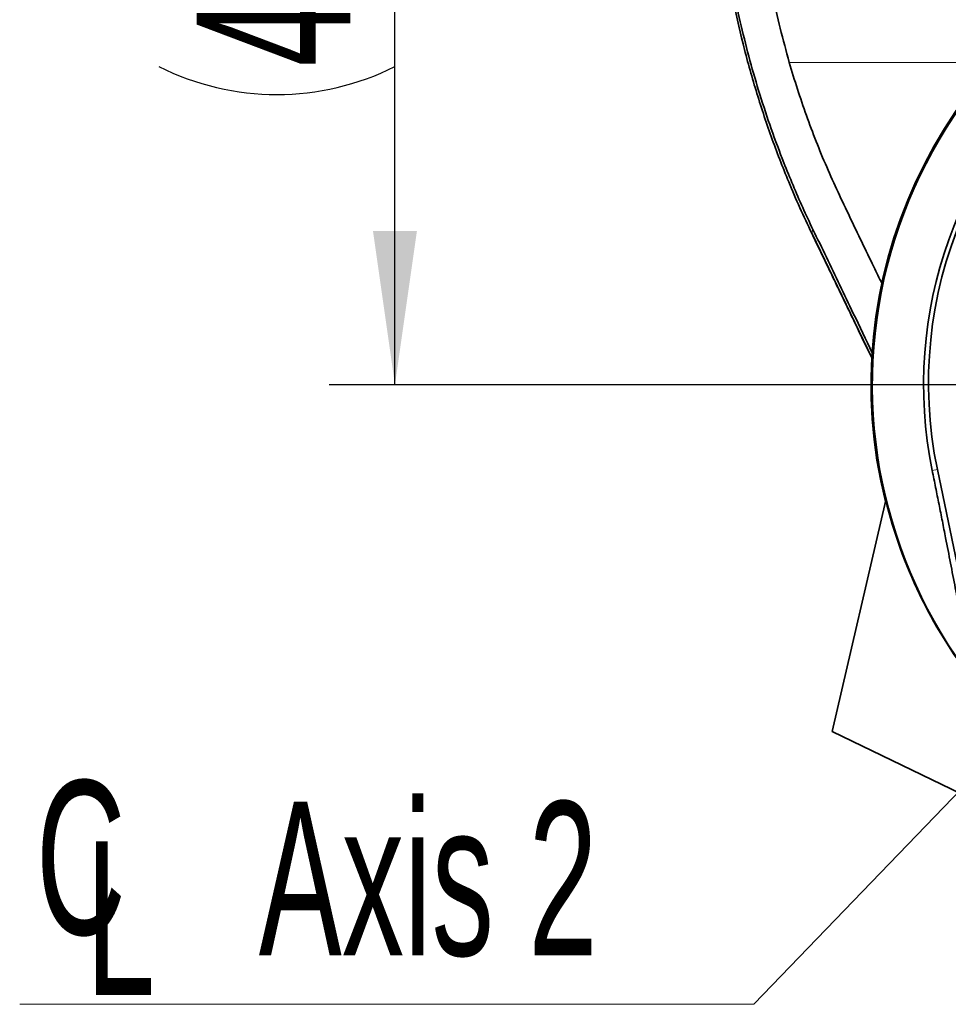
# Model space of a CAD drawing. Header units: millimetres. Extents: x 0 to 12115, y 0 to 8400.
# Tile 14 of 120: x 1482 to 1905, y 3476 to 3924. Entities that reach past the tile are written whole.
import ezdxf

# ---------------------------------------------------------------- set-up
doc = ezdxf.new("R2010")
doc.units = ezdxf.units.MM
doc.header["$LTSCALE"] = 20
doc.layers.add('SVART_TEXT', color=7, linetype='Continuous')
doc.styles.add('SLDTEXTSTYLE0', font='TXT', dxfattribs={"width": 0.605})
doc.dimstyles.new('SLDDIMSTYLE0', dxfattribs={"dimtxt": 70, "dimasz": 70, "dimexe": 0, "dimexo": 0.0625, "dimgap": 17.5, "dimtad": 1, "dimdec": 1, "dimrnd": 1e-09, "dimzin": 12, "dimdsep": 46, "dimtxsty": 'SLDTEXTSTYLE0', "dimsah": 1, "dimcen": 0.09, "dimadec": 0, "dimazin": 3, "dimtfac": 1, "dimtofl": 0, "dimtmove": 0, "dimatfit": 3, "dimfxl": 1, "dimfrac": 2, "dimtolj": 1, "dimtzin": 12, "dimarcsym": 0})
doc.dimstyles.new('SLDDIMSTYLE1', dxfattribs={"dimtxt": 70, "dimasz": 70, "dimexe": 0, "dimexo": 0.0625, "dimgap": 17.5, "dimtad": 1, "dimdec": 1, "dimrnd": 1e-09, "dimzin": 12, "dimdsep": 46, "dimtxsty": 'SLDTEXTSTYLE0', "dimsah": 1, "dimcen": 0.09, "dimadec": 0, "dimazin": 3, "dimtfac": 1, "dimtmove": 0, "dimatfit": 0, "dimfxl": 1, "dimfrac": 2, "dimtolj": 1, "dimtzin": 12, "dimarcsym": 0})
doc.dimstyles.new('SLDDIMSTYLE6', dxfattribs={"dimtxt": 0.18, "dimasz": 70, "dimexe": 0, "dimexo": 0.0625, "dimgap": 0, "dimtad": 0, "dimtih": 1, "dimtoh": 1, "dimdec": 0, "dimrnd": 1e-09, "dimzin": 0, "dimdsep": 46, "dimtxsty": 'Standard', "dimsah": 1, "dimcen": 0.09, "dimadec": 0, "dimazin": 0, "dimtfac": 70, "dimtdec": 0, "dimtofl": 0, "dimtmove": 0, "dimatfit": 3, "dimfxl": 1, "dimfrac": 2, "dimtolj": 1, "dimtzin": 0, "dimarcsym": 0})

# ---------------------------------------------------------------- blocks, each defined once
blk = doc.blocks.new('_D_2')
at = {"layer": 'SVART_TEXT'}
for p, q in [((2126.66, 4208.31), (1622.99, 4208.31)), ((1652.99, 3758.31), (1652.99, 4208.31)), ((2085.66, 3758.31), (1622.99, 3758.31))]:
    blk.add_line(p, q, dxfattribs=at)
for centre, start, end in [((1599.28, 3956.09), 63.4349, 116.5651), ((1599.28, 4010.54), 243.4349, 296.5651)]:
    blk.add_arc(centre, 120.11, start, end, dxfattribs=at)
for points in [[(1652.99, 4208.31), (1642.99, 4138.31), (1662.99, 4138.31)], [(1652.99, 3758.31), (1662.99, 3828.31), (1642.99, 3828.31)]]:
    blk.add_solid(points, dxfattribs=at)
at = {"layer": 'SVART_TEXT', "insert": (1562.76, 3903.11), "char_height": 70, "attachment_point": 1, "rotation": 90, "style": 'SLDTEXTSTYLE0'}
blk.add_mtext('450', dxfattribs=at)
blk = doc.blocks.new('_D_3')
at = {"layer": 'SVART_TEXT'}
for p, q in [((1980.66, 4211.95), (1980.66, 4514.62)), ((2089.66, 3762.31), (2089.66, 4514.62)), ((1980.66, 4484.62), (1572.89, 4484.62)), ((2089.66, 4484.62), (1980.66, 4484.62)), ((2089.66, 4484.62), (2209.66, 4484.62))]:
    blk.add_line(p, q, dxfattribs=at)
for centre, start, end in [((1693, 4538.34), 153.4349, 206.5651), ((1638.56, 4538.34), 333.4349, 26.5651)]:
    blk.add_arc(centre, 120.11, start, end, dxfattribs=at)
for points in [[(1980.66, 4484.62), (1910.66, 4494.62), (1910.66, 4474.62)], [(2089.66, 4484.62), (2159.66, 4474.62), (2159.66, 4494.62)]]:
    blk.add_solid(points, dxfattribs=at)
at = {"layer": 'SVART_TEXT', "insert": (1585.57, 4574.86), "char_height": 70, "attachment_point": 1, "style": 'SLDTEXTSTYLE0'}
blk.add_mtext('109', dxfattribs=at)
blk = doc.blocks.new('SW_SYMBOL_MOD_CL')
at = {"layer": 'SVART_TEXT', "color": 0, "char_height": 15515, "attachment_point": 5, "style": 'SLDTEXTSTYLE0'}
for s, insert in [('C', (8000, 12000)), ('L', (12000, 6000))]:
    blk.add_mtext(s, dxfattribs=dict(at, insert=insert))
blk = doc.blocks.new('SW_NOTE_0_2')
at = {"color": 0, "linetype": 'Continuous', "lineweight": 0}
blk.add_line((-334.14, 0), (0, 0), dxfattribs=at)
at = {"color": 0, "linetype": 'Continuous', "lineweight": 0, "xscale": 0.004511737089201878, "yscale": 0.004511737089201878, "zscale": 0.004511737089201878}
blk.add_blockref('SW_SYMBOL_MOD_CL', (-342.4, 12.13), dxfattribs=at)
at = {"color": 0, "linetype": 'Continuous', "lineweight": 0, "insert": (-225.34, 92.25), "char_height": 70, "attachment_point": 1, "style": 'SLDTEXTSTYLE0'}
blk.add_mtext('Axis 2', dxfattribs=at)

msp = doc.modelspace()

# ---------------------------------------------------------------- linework, layer by layer
at = {"color": 8, "linetype": 'Continuous', "lineweight": 18}
for p, q in [((1925.706925, 3905.009023), (1832.461898, 3905.009023)), ((1842.639089, 3827.31017), (1843.203529, 3829.027857)), ((1846.189626, 3819.881301), (1842.639089, 3827.31017)), ((1899.831109, 3719.836094), (1897.483267, 3719.360188))]:
    msp.add_line(p, q, dxfattribs=at)
at = {"color": 7, "linetype": 'Continuous', "lineweight": 35}
for p, q in [((1841.928052, 3828.790881), (1845.490081, 3821.338027)), ((1842.639089, 3827.31017), (1870.003055, 3770.592907)), ((1845.512566, 3821.348411), (1846.189626, 3819.881301)), ((1899.831109, 3719.836094), (1919.314196, 3625.898049)), ((1852.015395, 3600.512428), (1876.332894, 3705.843089)), ((1982.106958, 3537.741071), (1852.015395, 3600.512428))]:
    msp.add_line(p, q, dxfattribs=at)
for radius, start, end in [(219.434655, 113.92871106, 217.52000339), (220, 116.30504417, 193.98003247), (196.085118, 4.80618943, 191.45856236), (219.685553, 193.818492, 217.55453648)]:
    msp.add_arc((2089.660142, 3758.314297), radius, start, end, dxfattribs=at)
for centre, major_axis, start_param, end_param in [((2089.068479, 3759.082652), (-117.914163, 153.127679), 6.1882939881, 7.4022781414), ((2090.213797, 3757.5953), (-110.339545, 143.291001), 6.1892401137, 7.3932689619)]:
    msp.add_ellipse(centre, major_axis=major_axis, ratio=0.9999874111, start_param=start_param, end_param=end_param, dxfattribs=at)
for points, knots in [([(1802.413447, 4081.724731), (1801.978908, 4078.20129), (1801.109207, 4071.149356), (1800.155372, 4060.59868), (1799.315278, 4048.260256), (1798.7565, 4034.059948), (1798.686167, 4017.96374), (1799.203705, 4001.805557), (1800.30617, 3985.55842), (1801.998078, 3969.33561), (1804.267515, 3953.233238), (1807.101932, 3937.30043), (1810.493704, 3921.528805), (1814.457373, 3905.864355), (1819.010109, 3890.239188), (1824.154984, 3874.711533), (1829.266952, 3861.005061), (1834.102559, 3849.098597), (1838.481356, 3838.947602), (1841.630804, 3832.333929), (1843.204703, 3829.028824)], [0, 0, 0, 0, 0.0408641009, 0.0817867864, 0.1227089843, 0.1843577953, 0.2460111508, 0.3086336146, 0.3712560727, 0.434202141, 0.4971481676, 0.5591858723, 0.621223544, 0.6835783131, 0.7459331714, 0.8092746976, 0.872616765, 0.9150884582, 0.9575664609, 1, 1, 1, 1]), ([(1801.55865, 4079.83686), (1800.831759, 4073.529125), (1799.37794, 4060.913331), (1798.213354, 4041.895276), (1797.774936, 4021.836543), (1798.297695, 4000.760965), (1799.923013, 3978.725581), (1802.626995, 3956.796041), (1806.402808, 3935.025503), (1811.245295, 3913.467019), (1817.140112, 3892.1724), (1824.067058, 3871.190448), (1830.911279, 3853.472095), (1837.17834, 3838.871602), (1840.819643, 3831.164116), (1842.640152, 3827.310676)], [0, 0, 0, 0, 0.0734424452, 0.1468886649, 0.2203367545, 0.3055150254, 0.3906904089, 0.475859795, 0.5610201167, 0.6461686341, 0.7313027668, 0.8164198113, 0.9015171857, 0.9507624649, 1, 1, 1, 1]), ([(1819.775587, 3967.44959), (1820.469297, 3962.224449), (1821.858262, 3951.762529), (1824.74787, 3936.107334), (1828.203135, 3920.487306), (1831.041244, 3910.172327), (1832.461898, 3905.009023)], [0, 0, 0, 0, 0.24859445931, 0.497742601, 0.74858815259, 1, 1, 1, 1]), ([(1874.662971, 3804.30326), (1873.41356, 3806.879839), (1868.512673, 3816.986624), (1861.780306, 3830.857343), (1854.623873, 3845.990437), (1849.416949, 3857.437289), (1844.589692, 3869.070616), (1840.17083, 3880.902202), (1836.070698, 3892.868652), (1833.664818, 3900.962277), (1832.461898, 3905.009023)], [0, 0, 0, 0, 0.0785543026, 0.308133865, 0.4229571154, 0.5377717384, 0.6530788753, 0.7683897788, 0.8841968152, 1, 1, 1, 1]), ([(1843.20339, 3829.027435), (1845.253914, 3824.808156), (1849.35579, 3816.367895), (1855.481731, 3803.612927), (1862.424329, 3789.100231), (1867.32913, 3778.846081), (1870.196252, 3772.851974)], [0, 0, 0, 0, 0.22683709, 0.4537657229, 0.6806964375, 1, 1, 1, 1]), ([(1846.189626, 3819.881301), (1849.159746, 3813.72555), (1855.100258, 3801.413484), (1863.055998, 3784.925096), (1868.067947, 3774.537579), (1870.111733, 3770.301728)], [0, 0, 0, 0, 0.3719235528, 0.7438812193, 1, 1, 1, 1]), ([(1915.617573, 3624.670172), (1915.033451, 3627.90857), (1913.864777, 3634.387747), (1912.006853, 3644.500197), (1910.05235, 3654.998725), (1907.992412, 3665.904316), (1905.832532, 3677.179867), (1903.860134, 3687.334338), (1902.107644, 3696.253692), (1900.590775, 3703.904176), (1899.049682, 3711.612638), (1898.005405, 3716.777675), (1897.483267, 3719.360188)], [0, 0, 0, 0, 0.1133836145, 0.2268505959, 0.3402139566, 0.4575385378, 0.5749860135, 0.6922852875, 0.7688568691, 0.845427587, 0.9227139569, 1, 1, 1, 1])]:
    msp.add_open_spline(points, degree=3, knots=knots, dxfattribs=at)

# ---------------------------------------------------------------- block references
at = {"color": 7, "linetype": 'Continuous', "lineweight": 0}
msp.add_blockref('SW_NOTE_0_2', (1816.361105, 3476.444448), dxfattribs=at)

# ---------------------------------------------------------------- dimensions: what is measured, and where the dimension line sits
at = {"layer": 'SVART_TEXT'}
dim = msp.add_linear_dim(base=(1980.660142, 4484.622935), p1=(2089.660142, 3758.314297), p2=(1980.660142, 4207.953579), text='(<>)', dimstyle='SLDDIMSTYLE1', dxfattribs=at)
dim.commit()
dim.dimension.update_dxf_attribs({"geometry": '_D_3', "text_midpoint": (1665.782679, 4484.622935), "dimtype": 160})
dim = msp.add_linear_dim(base=(1652.993553, 4208.314297), p1=(2089.660142, 3758.314297), p2=(2130.660142, 4208.314297), angle=90, text='(<>)', dimstyle='SLDDIMSTYLE0', dxfattribs=at)
dim.commit()
dim.dimension.update_dxf_attribs({"geometry": '_D_2', "text_midpoint": (1652.993553, 3983.314297), "dimtype": 160})

# ---------------------------------------------------------------- leaders
at = {"color": 7, "linetype": 'Continuous', "lineweight": 0}
msp.add_leader([(2088.036233, 3758.803664), (1816.361105, 3476.444448)], dimstyle='SLDDIMSTYLE6', dxfattribs=at)

doc.saveas('drawing.dxf')
